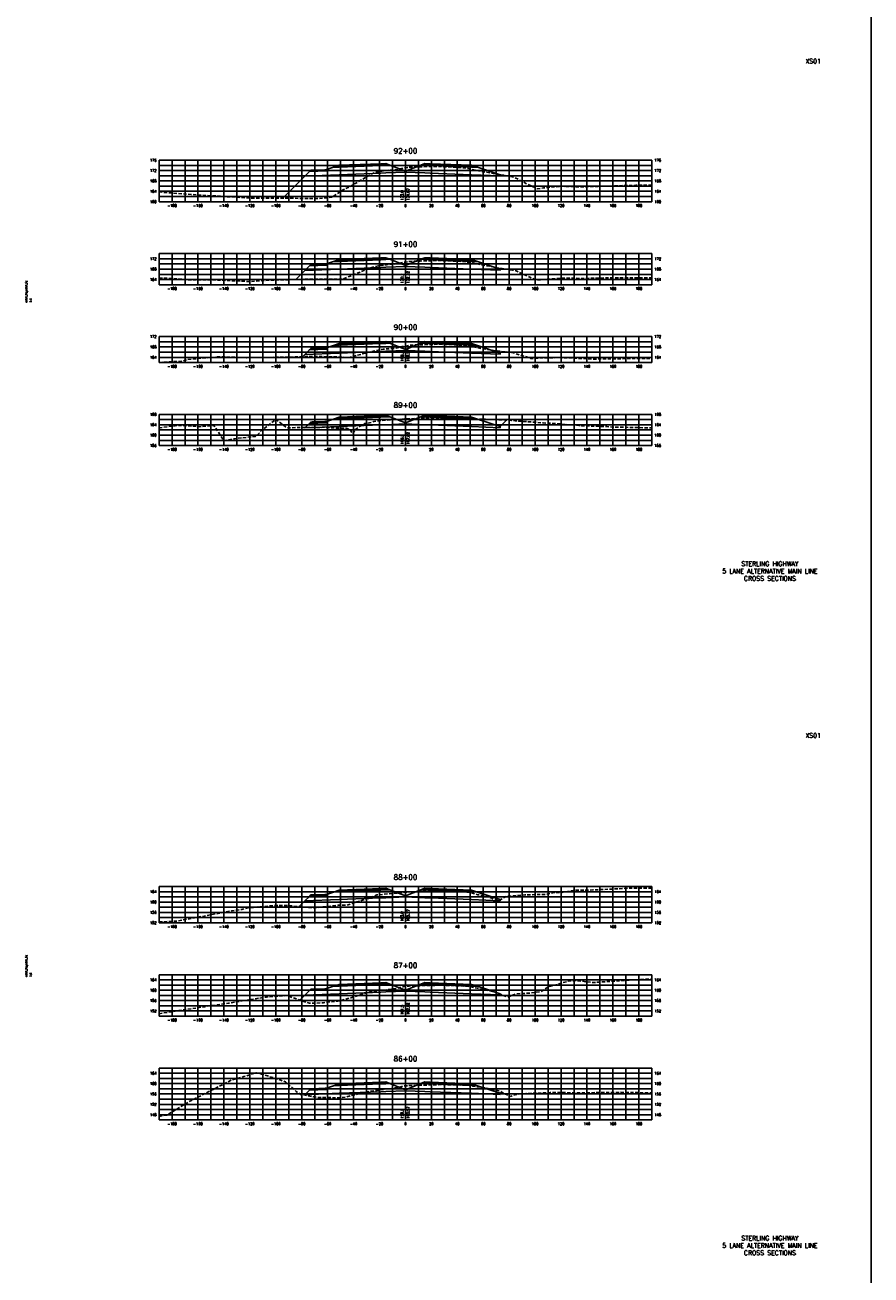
# Model space of a CAD drawing. Extents: x 37 to 10140, y -1968 to 9206.
# Tile 52 of 103: x 1497 to 2149, y 4160 to 5124. Entities that reach past the tile are written whole.
import ezdxf
from ezdxf.enums import TextEntityAlignment as Align

# ---------------------------------------------------------------- set-up
doc = ezdxf.new("R2010")
doc.units = 0
doc.header["$LTSCALE"] = 20
doc.header["$MEASUREMENT"] = 0
doc.linetypes.add('HIDDEN_050%', pattern=[0.1875, 0.125, -0.0625])
doc.layers.get('0').update_dxf_attribs({"color": 101})
for name, color, linetype in [('S-AT-TXT175', 6, 'Continuous'), ('S-AT-TXT80', 1, 'Continuous'), ('XDATUM', 3, 'Continuous'), ('XEG', 1, 'HIDDEN_050%'), ('XFG', 2, 'Continuous'), ('XGRID', 251, 'Continuous'), ('XGRIDT', 2, 'Continuous'), ('XREF-BORDER', 7, 'Continuous')]:
    doc.layers.add(name, color=color, linetype=linetype)
doc.styles.add('L100', font='simplex.shx', dxfattribs={"height": 2})
doc.styles.add('L175', font='ROMANSM.shx', dxfattribs={"height": 3.5})
doc.styles.add('L80', font='ROMANSM.shx', dxfattribs={"height": 1.6})

# ---------------------------------------------------------------- blocks, each defined once
blk = doc.blocks.new('03025_00_att1')
at = {"layer": 'S-AT-TXT175', "style": 'L175'}
for tag, p in [('NUM', (32.402, 20.822)), ('LINE1', (30.64, 1.444)), ('LINE2', (30.64, 1.161)), ('LINE3', (30.64, 0.877))]:
    blk.add_attdef(tag, text='', height=0.175, dxfattribs=at).set_placement(p, align=Align.CENTER)
at = {"layer": 'S-AT-TXT80', "style": 'L80'}
for tag, p in [('DRAFTED', (2.436, 14.201)), ('PCTB', (2.094, 11.605)), ('PSCALE', (2.265, 11.605)), ('PVIEW', (2.436, 11.605))]:
    blk.add_attdef(tag, p, '', height=0.08, rotation=90, dxfattribs=at)

msp = doc.modelspace()

# ---------------------------------------------------------------- linework, layer by layer
msp.add_line((2149.07, 7231.03), (2149.07, -1819.54))
at = {"layer": 'XDATUM', "flags": 128}
for points in [[(1695.44, 4990.69), (1712.41, 5007.65), (1739, 5008.71), (1771, 5009.99), (1775, 5010.15), (1790, 5010.75), (1805, 5010.15), (1809, 5009.99), (1841, 5008.71), (1863, 5007.83), (1863, 5008.72), (1863.14, 5008.86)], [(1705.49, 4928.03), (1712.41, 4934.95), (1739, 4936.01), (1771, 4937.29), (1775, 4937.45), (1790, 4938.05), (1805, 4937.45), (1809, 4937.29), (1841, 4936.01), (1863, 4935.13), (1863, 4936.02), (1863.61, 4936.63)], [(1710.75, 4868.6), (1712.41, 4870.25), (1739, 4871.31), (1771, 4872.59), (1775, 4872.75), (1790, 4873.35), (1805, 4872.75), (1809, 4872.59), (1841, 4871.31), (1863, 4870.43), (1863, 4871.32), (1864.22, 4872.54)], [(1712.09, 4813.87), (1712.41, 4813.55), (1739, 4814.61), (1771, 4815.89), (1775, 4816.05), (1790, 4816.65), (1805, 4816.05), (1809, 4815.89), (1841, 4814.61), (1863, 4813.73), (1863, 4814.62), (1867.94, 4819.57)], [(1708.05, 4444.49), (1712.41, 4448.85), (1739, 4449.91), (1771, 4451.19), (1775, 4451.35), (1790, 4451.95), (1805, 4451.35), (1809, 4451.19), (1841, 4449.91), (1863, 4449.03), (1863, 4449.92), (1863.18, 4449.74)], [(1708.66, 4372.41), (1712.41, 4376.15), (1739, 4377.21), (1771, 4378.49), (1775, 4378.65), (1790, 4379.25), (1805, 4378.65), (1809, 4378.49), (1841, 4377.21), (1863, 4376.33), (1863, 4377.22), (1863.23, 4377)], [(1712.09, 4299.13), (1712.41, 4299.45), (1739, 4300.51), (1771, 4301.79), (1775, 4301.95), (1790, 4302.55), (1805, 4301.95), (1809, 4301.79), (1841, 4300.51), (1863, 4299.63), (1863, 4300.52), (1864.07, 4301.59)]]:
    msp.add_lwpolyline(points, dxfattribs=at)
at = {"layer": 'XEG', "flags": 128}
for points in [[(1600, 4995.49), (1602.06, 4995.34), (1624.63, 4993.58), (1642, 4992.52), (1668.8, 4990.87), (1694.56, 4990.69), (1708.42, 4990.59), (1722.74, 4990.45), (1733.39, 4991.4), (1741.85, 4997.12), (1747.4, 4999.71), (1760.4, 5007.42), (1766.39, 5010.66), (1770.32, 5011.25), (1774.84, 5012.1), (1777.98, 5012.24), (1783.69, 5012.66), (1786.13, 5013.32), (1788.07, 5013.78), (1790, 5014.08), (1791.5, 5014.3), (1793.53, 5014.62), (1796.76, 5014.77), (1801.17, 5014.84), (1806.68, 5015.02), (1814, 5015.2), (1819.48, 5015.01), (1826.15, 5014.69), (1829.49, 5014.53), (1833.49, 5014.32), (1835.75, 5014.02), (1838.38, 5013.65), (1841.26, 5012.86), (1844.51, 5012.1), (1852.69, 5010.65), (1860.18, 5009.35), (1867.25, 5008.18), (1873.78, 5006.85), (1883.55, 5001.8), (1891.51, 4997.97), (1896.5, 4998.7), (1899.78, 4999.07), (1904.86, 4999.44), (1910.97, 4999.92), (1920.5, 4999.47), (1926.66, 4999.5), (1935.27, 4999.69), (1939.62, 4999.87), (1967.59, 5000.66), (1979.1, 5000.84), (1980, 5000.85)], [(1600, 4929.2), (1600.49, 4929.19), (1612.69, 4928.62), (1624.94, 4927.64), (1642.54, 4927.74), (1669.67, 4926.49), (1687.33, 4927.56), (1714.4, 4928.26), (1730.26, 4928.29), (1741.85, 4928.38), (1748.92, 4931.22), (1760.19, 4935.92), (1766.81, 4938.07), (1770.06, 4938.69), (1775.49, 4939.43), (1777.79, 4939.52), (1783.41, 4939.99), (1786.77, 4940.8), (1788.36, 4941.16), (1790, 4941.41), (1791.6, 4941.66), (1793.61, 4941.98), (1796.14, 4942.1), (1801.23, 4942.26), (1805.94, 4942.36), (1814.58, 4942.66), (1819.07, 4942.49), (1826.81, 4942.21), (1829.56, 4942.1), (1834.23, 4941.87), (1837.32, 4941.45), (1838.93, 4941.23), (1840.66, 4940.9), (1843.16, 4940.32), (1855.91, 4938), (1860.41, 4937.13), (1872.57, 4935.23), (1874.77, 4934.92), (1887.79, 4928.92), (1890.4, 4927.7), (1898.22, 4928.03), (1899.29, 4928.16), (1911.22, 4929.04), (1912.51, 4929.13), (1925.63, 4928.84), (1927.29, 4928.87), (1939.42, 4929.1), (1940.16, 4929.13), (1941.71, 4929.17), (1955.38, 4929.21), (1980, 4929.34)], [(1600, 4864.14), (1618.33, 4865.09), (1621.51, 4866.35), (1647.34, 4868.5), (1667.57, 4867.73), (1701.24, 4868.22), (1712.14, 4868.65), (1720.63, 4868.77), (1739.39, 4868.2), (1746.72, 4867.9), (1760.86, 4871.71), (1765.07, 4872.84), (1772.87, 4874.18), (1775.25, 4874.64), (1776.93, 4874.65), (1782.72, 4875.01), (1786.35, 4875.91), (1787.41, 4876.24), (1788.8, 4876.46), (1790, 4876.69), (1793.37, 4877.33), (1795.4, 4877.44), (1800.77, 4877.65), (1804.42, 4877.73), (1814.55, 4878.07), (1818.67, 4877.98), (1827.63, 4877.62), (1829.92, 4877.52), (1835.01, 4877.27), (1836.64, 4877.07), (1839.76, 4876.65), (1840.93, 4876.38), (1845.09, 4875.36), (1857.65, 4873.34), (1861.13, 4872.83), (1871.84, 4871.83), (1872.49, 4871.72), (1885.94, 4867.45), (1886.73, 4867.14), (1893.31, 4867.46), (1893.75, 4867.5), (1907.58, 4867.77), (1908.48, 4867.8), (1909.22, 4867.79), (1918.92, 4867.4), (1920.1, 4867.34), (1920.86, 4867.31), (1934.16, 4866.69), (1946.95, 4866.8), (1971.34, 4867.21), (1980, 4867.07)], [(1600, 4813.78), (1601.15, 4813.74), (1615.34, 4815.56), (1631.54, 4814.53), (1642.3, 4815.42), (1649.91, 4803.9), (1654.27, 4804.4), (1658.13, 4805.23), (1659.89, 4805.48), (1667.69, 4806.36), (1672.2, 4806.92), (1673.98, 4807.07), (1674.96, 4807.46), (1679.27, 4811.83), (1690.14, 4820.14), (1690.23, 4820.07), (1698.6, 4813.54), (1699.13, 4813.56), (1705.75, 4813.85), (1724.49, 4813.91), (1727.08, 4814.14), (1737.85, 4813.32), (1744.26, 4813.3), (1746.75, 4812.43), (1747.99, 4811.35), (1749.06, 4809.11), (1749.6, 4809.15), (1751.06, 4812.09), (1751.72, 4812.72), (1755.16, 4814.88), (1758.52, 4816.86), (1763.53, 4817.83), (1765.7, 4818.54), (1767.67, 4818.83), (1769.7, 4819.11), (1772.96, 4819.5), (1775.94, 4819.64), (1778.2, 4819.77), (1789.21, 4820.46), (1790, 4820.49), (1792.65, 4820.59), (1799.69, 4820.88), (1803.74, 4821.02), (1813.59, 4821.13), (1814.41, 4821.12), (1815.21, 4821.14), (1824.3, 4820.95), (1828.73, 4820.83), (1833.5, 4820.65), (1839.46, 4820.56), (1847.47, 4820.35), (1851.86, 4820.2), (1857.55, 4820.16), (1857.88, 4820.18), (1859.47, 4820.07), (1871.84, 4819.33), (1874.64, 4819.06), (1877.43, 4818.89), (1896.27, 4817.47), (1899.43, 4817.24), (1899.83, 4817.34), (1903.7, 4817.08), (1923.74, 4815.46), (1926.14, 4815.28), (1926.23, 4815.28), (1945.29, 4814.62), (1950.52, 4814.25), (1980, 4813.58)], [(1600, 4432.68), (1613.82, 4433.35), (1656.19, 4441.2), (1663.79, 4442.37), (1668.3, 4443.48), (1676.24, 4444.2), (1690.47, 4445.45), (1699.38, 4445.3), (1717.86, 4443.58), (1725.68, 4444.13), (1738.32, 4445.52), (1744.55, 4445.47), (1752.43, 4448.09), (1757.5, 4449.58), (1763.9, 4451.52), (1764.42, 4451.85), (1766.39, 4452.72), (1767.93, 4453.46), (1768.08, 4453.51), (1768.89, 4453.58), (1785.06, 4455.01), (1786.71, 4455.15), (1788.48, 4455.4), (1790, 4455.54), (1790.4, 4455.58), (1791.22, 4455.75), (1796.67, 4455.99), (1798.84, 4456.08), (1802.39, 4456.2), (1811.11, 4456.34), (1811.91, 4456.38), (1814.1, 4456.51), (1816.13, 4456.57), (1816.82, 4456.57), (1825.49, 4456.23), (1829.22, 4456.1), (1831.39, 4455.98), (1836.89, 4455.71), (1837.83, 4455.57), (1839.91, 4455.29), (1843.92, 4454.12), (1845.93, 4453.6), (1852.16, 4452.62), (1853.64, 4452.33), (1854.87, 4451.63), (1861.16, 4449.15), (1862.06, 4449.04), (1865.35, 4451.12), (1867.56, 4452.32), (1882.03, 4453.54), (1886.28, 4453.6), (1898.93, 4453.97), (1904.9, 4455.26), (1910.71, 4455.46), (1911.09, 4455.52), (1911.72, 4455.63), (1919.46, 4456.94), (1919.91, 4457.01), (1934.57, 4457.32), (1963.57, 4458.7), (1978.15, 4458.64), (1980, 4458.66)], [(1600, 4361.91), (1615.51, 4364.33), (1634.92, 4367.28), (1653.76, 4370.12), (1682.76, 4374.76), (1683.16, 4374.83), (1695.24, 4375.76), (1699.06, 4375.83), (1702.65, 4374.43), (1715.9, 4369.97), (1719.82, 4369.96), (1726.82, 4370.4), (1729.53, 4370.81), (1737.9, 4371.58), (1747.75, 4374.18), (1763.74, 4379.21), (1768.75, 4379.64), (1782.76, 4381.24), (1784.55, 4381.8), (1787.9, 4382.65), (1789.69, 4383.03), (1790, 4383.08), (1790.43, 4383.15), (1792.92, 4383.25), (1797.93, 4383.47), (1806.2, 4383.57), (1810.28, 4383.68), (1811.5, 4383.74), (1814.23, 4383.82), (1816.72, 4383.86), (1817.76, 4383.84), (1826.3, 4383.6), (1830.29, 4383.46), (1832.67, 4383.34), (1837.46, 4383.14), (1839.61, 4382.8), (1840.51, 4382.62), (1845.56, 4381.53), (1848.68, 4380.86), (1858.03, 4378.83), (1859.96, 4378.17), (1862.49, 4377.31), (1868.89, 4374.63), (1872.87, 4376.32), (1875.21, 4377.15), (1885.8, 4377.84), (1894.33, 4378.8), (1900.2, 4382.7), (1906.09, 4384.2), (1909.28, 4385.32), (1915.45, 4386.92), (1919.29, 4387.27), (1921.99, 4387.45), (1934.7, 4385.93), (1966.7, 4388.11), (1980, 4388.64)], [(1600, 4282.67), (1606.06, 4283.73), (1623.29, 4294.15), (1656.02, 4310.81), (1665.33, 4313.44), (1675.18, 4316.44), (1690.33, 4311.9), (1697.43, 4309.3), (1705.76, 4302.04), (1709.08, 4299.66), (1719.26, 4297.87), (1722.9, 4297.34), (1739.13, 4297.05), (1744.36, 4297.69), (1749.75, 4299.18), (1761.64, 4301.91), (1767.61, 4302.69), (1780.97, 4304.52), (1783.32, 4304.91), (1787.1, 4305.79), (1787.9, 4305.96), (1789.34, 4306.28), (1790, 4306.31), (1791.93, 4306.42), (1797.1, 4306.65), (1805.24, 4306.87), (1809.51, 4307.02), (1811.22, 4307.05), (1814.61, 4307.15), (1817.34, 4307.24), (1818.7, 4307.27), (1826.98, 4307.09), (1831.23, 4306.98), (1833.56, 4306.9), (1838.4, 4306.68), (1840.7, 4306.32), (1841.78, 4306.1), (1847.82, 4305.22), (1850.63, 4304.75), (1858.72, 4303.24), (1862.53, 4302.44), (1864.69, 4301.24), (1870.8, 4298.11), (1875.83, 4299.67), (1877.17, 4299.86), (1882.72, 4300.41), (1901.64, 4301.09), (1908.18, 4301.18), (1916.95, 4300.93), (1933.93, 4301.02), (1955.8, 4301.29), (1980, 4300.86)]]:
    msp.add_lwpolyline(points, dxfattribs=at)
at = {"layer": 'XFG', "flags": 128}
for points in [[(1790, 5011.49), (1778.05, 5016.28), (1775, 5016.15), (1771, 5015.99), (1739, 5014.71), (1734.43, 5014.53), (1729, 5012.72), (1729, 5011.72), (1715.96, 5011.2), (1712.41, 5007.65), (1739, 5008.71), (1771, 5009.99), (1775, 5010.15), (1790, 5010.75), (1790, 5011.49)], [(1729, 5012.72), (1728, 5012.68), (1728, 5012.34), (1718, 5011.94), (1718, 5012.28), (1717, 5012.24), (1715.96, 5011.2), (1729, 5011.72), (1729, 5012.72)], [(1728, 5012.68), (1718, 5012.28), (1718, 5011.94), (1728, 5012.34), (1728, 5012.68)], [(1775, 5016.49), (1771, 5016.33), (1739, 5015.05), (1739, 5016.05), (1734.43, 5014.53), (1739, 5014.71), (1771, 5015.99), (1775, 5016.15), (1778.05, 5016.28), (1775, 5017.49), (1775, 5016.49)], [(1775, 5017.49), (1771, 5017.33), (1739, 5016.05), (1739, 5015.71), (1771, 5016.99), (1775, 5017.15), (1775, 5017.49)], [(1775, 5017.15), (1771, 5016.99), (1739, 5015.71), (1739, 5015.05), (1771, 5016.33), (1775, 5016.49), (1775, 5017.15)], [(1790, 5011.49), (1801.95, 5016.28), (1805, 5016.15), (1809, 5015.99), (1841, 5014.71), (1845.57, 5014.53), (1863, 5008.72), (1863, 5007.83), (1841, 5008.71), (1809, 5009.99), (1805, 5010.15), (1790, 5010.75)], [(1805, 5017.49), (1801.95, 5016.28), (1805, 5016.15), (1809, 5015.99), (1841, 5014.71), (1845.57, 5014.53), (1841, 5016.05), (1841, 5015.05), (1809, 5016.33), (1805, 5016.49), (1805, 5017.49)], [(1805, 5017.49), (1805, 5017.15), (1809, 5016.99), (1841, 5015.71), (1841, 5016.05), (1809, 5017.33), (1805, 5017.49)], [(1805, 5017.15), (1805, 5016.49), (1809, 5016.33), (1841, 5015.05), (1841, 5015.71), (1809, 5016.99), (1805, 5017.15)], [(1712.41, 5007.65), (1712.41, 5007.65), (1695.44, 4990.69)], [(1863, 5008.72), (1863, 5008.72), (1863.14, 5008.86)], [(1775, 4943.79), (1771, 4943.63), (1739, 4942.35), (1739, 4943.35), (1734.43, 4941.83), (1739, 4942.01), (1771, 4943.29), (1775, 4943.45), (1778.05, 4943.58), (1775, 4944.79), (1775, 4943.79)], [(1775, 4944.79), (1771, 4944.63), (1739, 4943.35), (1739, 4943.01), (1771, 4944.29), (1775, 4944.45), (1775, 4944.79)], [(1775, 4944.45), (1771, 4944.29), (1739, 4943.01), (1739, 4942.35), (1771, 4943.63), (1775, 4943.79), (1775, 4944.45)], [(1805, 4944.79), (1801.95, 4943.58), (1805, 4943.45), (1809, 4943.29), (1841, 4942.01), (1845.57, 4941.83), (1841, 4943.35), (1841, 4942.35), (1809, 4943.63), (1805, 4943.79), (1805, 4944.79)], [(1805, 4944.79), (1805, 4944.45), (1809, 4944.29), (1841, 4943.01), (1841, 4943.35), (1809, 4944.63), (1805, 4944.79)], [(1805, 4944.45), (1805, 4943.79), (1809, 4943.63), (1841, 4942.35), (1841, 4943.01), (1809, 4944.29), (1805, 4944.45)], [(1712.41, 4934.95), (1712.41, 4934.95), (1705.49, 4928.03)], [(1790, 4938.79), (1778.05, 4943.58), (1775, 4943.45), (1771, 4943.29), (1739, 4942.01), (1734.43, 4941.83), (1729, 4940.02), (1729, 4939.02), (1715.96, 4938.5), (1712.41, 4934.95), (1739, 4936.01), (1771, 4937.29), (1775, 4937.45), (1790, 4938.05), (1790, 4938.79)], [(1729, 4940.02), (1728, 4939.98), (1728, 4939.64), (1718, 4939.24), (1718, 4939.58), (1717, 4939.54), (1715.96, 4938.5), (1729, 4939.02), (1729, 4940.02)], [(1728, 4939.98), (1718, 4939.58), (1718, 4939.24), (1728, 4939.64), (1728, 4939.98)], [(1790, 4938.79), (1801.95, 4943.58), (1805, 4943.45), (1809, 4943.29), (1841, 4942.01), (1845.57, 4941.83), (1863, 4936.02), (1863, 4935.13), (1841, 4936.01), (1809, 4937.29), (1805, 4937.45), (1790, 4938.05)], [(1863, 4936.02), (1863, 4936.02), (1863.61, 4936.63)], [(1790, 4874.09), (1778.05, 4878.88), (1775, 4878.75), (1771, 4878.59), (1739, 4877.31), (1734.43, 4877.13), (1729, 4875.32), (1729, 4874.32), (1715.96, 4873.8), (1712.41, 4870.25), (1739, 4871.31), (1771, 4872.59), (1775, 4872.75), (1790, 4873.35), (1790, 4874.09)], [(1775, 4879.09), (1771, 4878.93), (1739, 4877.65), (1739, 4878.65), (1734.43, 4877.13), (1739, 4877.31), (1771, 4878.59), (1775, 4878.75), (1778.05, 4878.88), (1775, 4880.09), (1775, 4879.09)], [(1775, 4880.09), (1771, 4879.93), (1739, 4878.65), (1739, 4878.31), (1771, 4879.59), (1775, 4879.75), (1775, 4880.09)], [(1775, 4879.75), (1771, 4879.59), (1739, 4878.31), (1739, 4877.65), (1771, 4878.93), (1775, 4879.09), (1775, 4879.75)], [(1790, 4874.09), (1801.95, 4878.88), (1805, 4878.75), (1809, 4878.59), (1841, 4877.31), (1845.57, 4877.13), (1863, 4871.32), (1863, 4870.43), (1841, 4871.31), (1809, 4872.59), (1805, 4872.75), (1790, 4873.35)], [(1805, 4880.09), (1801.95, 4878.88), (1805, 4878.75), (1809, 4878.59), (1841, 4877.31), (1845.57, 4877.13), (1841, 4878.65), (1841, 4877.65), (1809, 4878.93), (1805, 4879.09), (1805, 4880.09)], [(1805, 4880.09), (1805, 4879.75), (1809, 4879.59), (1841, 4878.31), (1841, 4878.65), (1809, 4879.93), (1805, 4880.09)], [(1805, 4879.75), (1805, 4879.09), (1809, 4878.93), (1841, 4877.65), (1841, 4878.31), (1809, 4879.59), (1805, 4879.75)], [(1712.41, 4870.25), (1712.41, 4870.25), (1710.75, 4868.6)], [(1729, 4875.32), (1728, 4875.28), (1728, 4874.94), (1718, 4874.54), (1718, 4874.88), (1717, 4874.84), (1715.96, 4873.8), (1729, 4874.32), (1729, 4875.32)], [(1728, 4875.28), (1718, 4874.88), (1718, 4874.54), (1728, 4874.94), (1728, 4875.28)], [(1863, 4871.32), (1863, 4871.32), (1864.22, 4872.54)], [(1790, 4817.39), (1778.05, 4822.18), (1775, 4822.05), (1771, 4821.89), (1739, 4820.61), (1734.43, 4820.43), (1729, 4818.62), (1729, 4817.62), (1715.96, 4817.1), (1712.41, 4813.55), (1739, 4814.61), (1771, 4815.89), (1775, 4816.05), (1790, 4816.65), (1790, 4817.39)], [(1775, 4822.39), (1771, 4822.23), (1739, 4820.95), (1739, 4821.95), (1734.43, 4820.43), (1739, 4820.61), (1771, 4821.89), (1775, 4822.05), (1778.05, 4822.18), (1775, 4823.39), (1775, 4822.39)], [(1775, 4823.39), (1771, 4823.23), (1739, 4821.95), (1739, 4821.61), (1771, 4822.89), (1775, 4823.05), (1775, 4823.39)], [(1775, 4823.05), (1771, 4822.89), (1739, 4821.61), (1739, 4820.95), (1771, 4822.23), (1775, 4822.39), (1775, 4823.05)], [(1790, 4817.39), (1801.95, 4822.18), (1805, 4822.05), (1809, 4821.89), (1841, 4820.61), (1845.57, 4820.43), (1863, 4814.62), (1863, 4813.73), (1841, 4814.61), (1809, 4815.89), (1805, 4816.05), (1790, 4816.65)], [(1805, 4823.39), (1801.95, 4822.18), (1805, 4822.05), (1809, 4821.89), (1841, 4820.61), (1845.57, 4820.43), (1841, 4821.95), (1841, 4820.95), (1809, 4822.23), (1805, 4822.39), (1805, 4823.39)], [(1805, 4823.39), (1805, 4823.05), (1809, 4822.89), (1841, 4821.61), (1841, 4821.95), (1809, 4823.23), (1805, 4823.39)], [(1805, 4823.05), (1805, 4822.39), (1809, 4822.23), (1841, 4820.95), (1841, 4821.61), (1809, 4822.89), (1805, 4823.05)], [(1863, 4814.62), (1863, 4814.62), (1867.94, 4819.57)], [(1712.41, 4813.55), (1712.41, 4813.55), (1712.09, 4813.87)], [(1729, 4818.62), (1728, 4818.58), (1728, 4818.24), (1718, 4817.84), (1718, 4818.18), (1717, 4818.14), (1715.96, 4817.1), (1729, 4817.62), (1729, 4818.62)], [(1728, 4818.58), (1718, 4818.18), (1718, 4817.84), (1728, 4818.24), (1728, 4818.58)], [(1790, 4452.69), (1778.05, 4457.48), (1775, 4457.35), (1771, 4457.19), (1739, 4455.91), (1734.43, 4455.73), (1729, 4453.92), (1729, 4452.92), (1715.96, 4452.4), (1712.41, 4448.85), (1739, 4449.91), (1771, 4451.19), (1775, 4451.35), (1790, 4451.95), (1790, 4452.69)], [(1729, 4453.92), (1728, 4453.88), (1728, 4453.54), (1718, 4453.14), (1718, 4453.48), (1717, 4453.44), (1715.96, 4452.4), (1729, 4452.92), (1729, 4453.92)], [(1728, 4453.88), (1718, 4453.48), (1718, 4453.14), (1728, 4453.54), (1728, 4453.88)], [(1775, 4457.69), (1771, 4457.53), (1739, 4456.25), (1739, 4457.25), (1734.43, 4455.73), (1739, 4455.91), (1771, 4457.19), (1775, 4457.35), (1778.05, 4457.48), (1775, 4458.69), (1775, 4457.69)], [(1775, 4458.69), (1771, 4458.53), (1739, 4457.25), (1739, 4456.91), (1771, 4458.19), (1775, 4458.35), (1775, 4458.69)], [(1775, 4458.35), (1771, 4458.19), (1739, 4456.91), (1739, 4456.25), (1771, 4457.53), (1775, 4457.69), (1775, 4458.35)], [(1790, 4452.69), (1801.95, 4457.48), (1805, 4457.35), (1809, 4457.19), (1841, 4455.91), (1845.57, 4455.73), (1863, 4449.92), (1863, 4449.03), (1841, 4449.91), (1809, 4451.19), (1805, 4451.35), (1790, 4451.95)], [(1805, 4458.69), (1801.95, 4457.48), (1805, 4457.35), (1809, 4457.19), (1841, 4455.91), (1845.57, 4455.73), (1841, 4457.25), (1841, 4456.25), (1809, 4457.53), (1805, 4457.69), (1805, 4458.69)], [(1805, 4458.69), (1805, 4458.35), (1809, 4458.19), (1841, 4456.91), (1841, 4457.25), (1809, 4458.53), (1805, 4458.69)], [(1805, 4458.35), (1805, 4457.69), (1809, 4457.53), (1841, 4456.25), (1841, 4456.91), (1809, 4458.19), (1805, 4458.35)], [(1712.41, 4448.85), (1712.41, 4448.85), (1708.05, 4444.49)], [(1863, 4449.92), (1863, 4449.92), (1863.18, 4449.74)], [(1775, 4384.99), (1771, 4384.83), (1739, 4383.55), (1739, 4384.55), (1734.43, 4383.03), (1739, 4383.21), (1771, 4384.49), (1775, 4384.65), (1778.05, 4384.78), (1775, 4385.99), (1775, 4384.99)], [(1775, 4385.99), (1771, 4385.83), (1739, 4384.55), (1739, 4384.21), (1771, 4385.49), (1775, 4385.65), (1775, 4385.99)], [(1775, 4385.65), (1771, 4385.49), (1739, 4384.21), (1739, 4383.55), (1771, 4384.83), (1775, 4384.99), (1775, 4385.65)], [(1805, 4385.99), (1801.95, 4384.78), (1805, 4384.65), (1809, 4384.49), (1841, 4383.21), (1845.57, 4383.03), (1841, 4384.55), (1841, 4383.55), (1809, 4384.83), (1805, 4384.99), (1805, 4385.99)], [(1805, 4385.99), (1805, 4385.65), (1809, 4385.49), (1841, 4384.21), (1841, 4384.55), (1809, 4385.83), (1805, 4385.99)], [(1805, 4385.65), (1805, 4384.99), (1809, 4384.83), (1841, 4383.55), (1841, 4384.21), (1809, 4385.49), (1805, 4385.65)], [(1712.41, 4376.15), (1712.41, 4376.15), (1708.66, 4372.41)], [(1790, 4379.99), (1778.05, 4384.78), (1775, 4384.65), (1771, 4384.49), (1739, 4383.21), (1734.43, 4383.03), (1729, 4381.22), (1729, 4380.22), (1715.96, 4379.7), (1712.41, 4376.15), (1739, 4377.21), (1771, 4378.49), (1775, 4378.65), (1790, 4379.25), (1790, 4379.99)], [(1729, 4381.22), (1728, 4381.18), (1728, 4380.84), (1718, 4380.44), (1718, 4380.78), (1717, 4380.74), (1715.96, 4379.7), (1729, 4380.22), (1729, 4381.22)], [(1728, 4381.18), (1718, 4380.78), (1718, 4380.44), (1728, 4380.84), (1728, 4381.18)], [(1790, 4379.99), (1801.95, 4384.78), (1805, 4384.65), (1809, 4384.49), (1841, 4383.21), (1845.57, 4383.03), (1863, 4377.22), (1863, 4376.33), (1841, 4377.21), (1809, 4378.49), (1805, 4378.65), (1790, 4379.25)], [(1863, 4377.22), (1863, 4377.22), (1863.23, 4377)], [(1775, 4308.29), (1771, 4308.13), (1739, 4306.85), (1739, 4307.85), (1734.43, 4306.33), (1739, 4306.51), (1771, 4307.79), (1775, 4307.95), (1778.05, 4308.08), (1775, 4309.29), (1775, 4308.29)], [(1775, 4309.29), (1771, 4309.13), (1739, 4307.85), (1739, 4307.51), (1771, 4308.79), (1775, 4308.95), (1775, 4309.29)], [(1775, 4308.95), (1771, 4308.79), (1739, 4307.51), (1739, 4306.85), (1771, 4308.13), (1775, 4308.29), (1775, 4308.95)], [(1805, 4309.29), (1801.95, 4308.08), (1805, 4307.95), (1809, 4307.79), (1841, 4306.51), (1845.57, 4306.33), (1841, 4307.85), (1841, 4306.85), (1809, 4308.13), (1805, 4308.29), (1805, 4309.29)], [(1805, 4309.29), (1805, 4308.95), (1809, 4308.79), (1841, 4307.51), (1841, 4307.85), (1809, 4309.13), (1805, 4309.29)], [(1805, 4308.95), (1805, 4308.29), (1809, 4308.13), (1841, 4306.85), (1841, 4307.51), (1809, 4308.79), (1805, 4308.95)], [(1712.41, 4299.45), (1712.41, 4299.45), (1712.09, 4299.13)], [(1790, 4303.29), (1778.05, 4308.08), (1775, 4307.95), (1771, 4307.79), (1739, 4306.51), (1734.43, 4306.33), (1729, 4304.52), (1729, 4303.52), (1715.96, 4303), (1712.41, 4299.45), (1739, 4300.51), (1771, 4301.79), (1775, 4301.95), (1790, 4302.55), (1790, 4303.29)], [(1729, 4304.52), (1728, 4304.48), (1728, 4304.14), (1718, 4303.74), (1718, 4304.08), (1717, 4304.04), (1715.96, 4303), (1729, 4303.52), (1729, 4304.52)], [(1728, 4304.48), (1718, 4304.08), (1718, 4303.74), (1728, 4304.14), (1728, 4304.48)], [(1790, 4303.29), (1801.95, 4308.08), (1805, 4307.95), (1809, 4307.79), (1841, 4306.51), (1845.57, 4306.33), (1863, 4300.52), (1863, 4299.63), (1841, 4300.51), (1809, 4301.79), (1805, 4301.95), (1790, 4302.55)], [(1863, 4300.52), (1863, 4300.52), (1864.07, 4301.59)]]:
    msp.add_lwpolyline(points, dxfattribs=at)
at = {"layer": 'XGRID'}
for p, q in [((1600, 4988), (1600, 5020)), ((1600, 5020), (1980, 5020)), ((1600, 5016), (1980, 5016)), ((1600, 5012), (1980, 5012)), ((1610, 4988), (1610, 5020)), ((1620, 4988), (1620, 5020)), ((1630, 4988), (1630, 5020)), ((1640, 4988), (1640, 5020)), ((1650, 4988), (1650, 5020)), ((1660, 4988), (1660, 5020)), ((1670, 4988), (1670, 5020)), ((1680, 4988), (1680, 5020)), ((1690, 4988), (1690, 5020)), ((1700, 4988), (1700, 5020)), ((1710, 4988), (1710, 5020)), ((1720, 4988), (1720, 5020)), ((1730, 4988), (1730, 5020)), ((1740, 4988), (1740, 5020)), ((1750, 4988), (1750, 5020)), ((1760, 4988), (1760, 5020)), ((1770, 4988), (1770, 5020)), ((1780, 4988), (1780, 5020)), ((1790, 4988), (1790, 5020)), ((1800, 4988), (1800, 5020)), ((1810, 4988), (1810, 5020)), ((1820, 4988), (1820, 5020)), ((1830, 4988), (1830, 5020)), ((1840, 4988), (1840, 5020)), ((1850, 4988), (1850, 5020)), ((1860, 4988), (1860, 5020)), ((1870, 4988), (1870, 5020)), ((1880, 4988), (1880, 5020)), ((1890, 4988), (1890, 5020)), ((1900, 4988), (1900, 5020)), ((1910, 4988), (1910, 5020)), ((1920, 4988), (1920, 5020)), ((1930, 4988), (1930, 5020)), ((1940, 4988), (1940, 5020)), ((1950, 4988), (1950, 5020)), ((1960, 4988), (1960, 5020)), ((1970, 4988), (1970, 5020)), ((1980, 4988), (1980, 5020)), ((1600, 5008), (1980, 5008)), ((1600, 5004), (1980, 5004)), ((1600, 5000), (1980, 5000)), ((1600, 4996), (1980, 4996)), ((1600, 4992), (1980, 4992)), ((1600, 4988), (1980, 4988)), ((1600, 4924), (1600, 4948)), ((1600, 4948), (1980, 4948)), ((1610, 4924), (1610, 4948)), ((1620, 4924), (1620, 4948)), ((1630, 4924), (1630, 4948)), ((1640, 4924), (1640, 4948)), ((1650, 4924), (1650, 4948)), ((1660, 4924), (1660, 4948)), ((1670, 4924), (1670, 4948)), ((1680, 4924), (1680, 4948)), ((1690, 4924), (1690, 4948)), ((1700, 4924), (1700, 4948)), ((1710, 4924), (1710, 4948)), ((1720, 4924), (1720, 4948)), ((1730, 4924), (1730, 4948)), ((1740, 4924), (1740, 4948)), ((1750, 4924), (1750, 4948)), ((1760, 4924), (1760, 4948)), ((1770, 4924), (1770, 4948)), ((1780, 4924), (1780, 4948)), ((1790, 4924), (1790, 4948)), ((1800, 4924), (1800, 4948)), ((1810, 4924), (1810, 4948)), ((1820, 4924), (1820, 4948)), ((1830, 4924), (1830, 4948)), ((1840, 4924), (1840, 4948)), ((1850, 4924), (1850, 4948)), ((1860, 4924), (1860, 4948)), ((1870, 4924), (1870, 4948)), ((1880, 4924), (1880, 4948)), ((1890, 4924), (1890, 4948)), ((1900, 4924), (1900, 4948)), ((1910, 4924), (1910, 4948)), ((1920, 4924), (1920, 4948)), ((1930, 4924), (1930, 4948)), ((1940, 4924), (1940, 4948)), ((1950, 4924), (1950, 4948)), ((1960, 4924), (1960, 4948)), ((1970, 4924), (1970, 4948)), ((1980, 4924), (1980, 4948)), ((1600, 4944), (1980, 4944)), ((1600, 4940), (1980, 4940)), ((1600, 4936), (1980, 4936)), ((1600, 4932), (1980, 4932)), ((1600, 4928), (1980, 4928)), ((1600, 4924), (1980, 4924)), ((1600, 4864), (1600, 4884)), ((1600, 4884), (1980, 4884)), ((1600, 4880), (1980, 4880)), ((1610, 4864), (1610, 4884)), ((1620, 4864), (1620, 4884)), ((1630, 4864), (1630, 4884)), ((1640, 4864), (1640, 4884)), ((1650, 4864), (1650, 4884)), ((1660, 4864), (1660, 4884)), ((1670, 4864), (1670, 4884)), ((1680, 4864), (1680, 4884)), ((1690, 4864), (1690, 4884)), ((1700, 4864), (1700, 4884)), ((1710, 4864), (1710, 4884)), ((1720, 4864), (1720, 4884)), ((1730, 4864), (1730, 4884)), ((1740, 4864), (1740, 4884)), ((1750, 4864), (1750, 4884)), ((1760, 4864), (1760, 4884)), ((1770, 4864), (1770, 4884)), ((1780, 4864), (1780, 4884)), ((1790, 4864), (1790, 4884)), ((1800, 4864), (1800, 4884)), ((1810, 4864), (1810, 4884)), ((1820, 4864), (1820, 4884)), ((1830, 4864), (1830, 4884)), ((1840, 4864), (1840, 4884)), ((1850, 4864), (1850, 4884)), ((1860, 4864), (1860, 4884)), ((1870, 4864), (1870, 4884)), ((1880, 4864), (1880, 4884)), ((1890, 4864), (1890, 4884)), ((1900, 4864), (1900, 4884)), ((1910, 4864), (1910, 4884)), ((1920, 4864), (1920, 4884)), ((1930, 4864), (1930, 4884)), ((1940, 4864), (1940, 4884)), ((1950, 4864), (1950, 4884)), ((1960, 4864), (1960, 4884)), ((1970, 4864), (1970, 4884)), ((1980, 4864), (1980, 4884)), ((1600, 4876), (1980, 4876)), ((1600, 4872), (1980, 4872)), ((1600, 4868), (1980, 4868)), ((1600, 4864), (1980, 4864)), ((1600, 4800), (1600, 4824)), ((1600, 4824), (1980, 4824)), ((1600, 4820), (1980, 4820)), ((1610, 4800), (1610, 4824)), ((1620, 4800), (1620, 4824)), ((1630, 4800), (1630, 4824)), ((1640, 4800), (1640, 4824)), ((1650, 4800), (1650, 4824)), ((1660, 4800), (1660, 4824)), ((1670, 4800), (1670, 4824)), ((1680, 4800), (1680, 4824)), ((1690, 4800), (1690, 4824)), ((1700, 4800), (1700, 4824)), ((1710, 4800), (1710, 4824)), ((1720, 4800), (1720, 4824)), ((1730, 4800), (1730, 4824)), ((1740, 4800), (1740, 4824)), ((1750, 4800), (1750, 4824)), ((1760, 4800), (1760, 4824)), ((1770, 4800), (1770, 4824)), ((1780, 4800), (1780, 4824)), ((1790, 4800), (1790, 4824)), ((1800, 4800), (1800, 4824)), ((1810, 4800), (1810, 4824)), ((1820, 4800), (1820, 4824)), ((1830, 4800), (1830, 4824)), ((1840, 4800), (1840, 4824)), ((1850, 4800), (1850, 4824)), ((1860, 4800), (1860, 4824)), ((1870, 4800), (1870, 4824)), ((1880, 4800), (1880, 4824)), ((1890, 4800), (1890, 4824)), ((1900, 4800), (1900, 4824)), ((1910, 4800), (1910, 4824)), ((1920, 4800), (1920, 4824)), ((1930, 4800), (1930, 4824)), ((1940, 4800), (1940, 4824)), ((1950, 4800), (1950, 4824)), ((1960, 4800), (1960, 4824)), ((1970, 4800), (1970, 4824)), ((1980, 4800), (1980, 4824)), ((1600, 4816), (1980, 4816)), ((1600, 4812), (1980, 4812)), ((1600, 4808), (1980, 4808)), ((1600, 4804), (1980, 4804)), ((1600, 4800), (1980, 4800)), ((1600, 4432), (1600, 4460)), ((1600, 4460), (1980, 4460)), ((1600, 4456), (1980, 4456)), ((1610, 4432), (1610, 4460)), ((1620, 4432), (1620, 4460)), ((1630, 4432), (1630, 4460)), ((1640, 4432), (1640, 4460)), ((1650, 4432), (1650, 4460)), ((1660, 4432), (1660, 4460)), ((1670, 4432), (1670, 4460)), ((1680, 4432), (1680, 4460)), ((1690, 4432), (1690, 4460)), ((1700, 4432), (1700, 4460)), ((1710, 4432), (1710, 4460)), ((1720, 4432), (1720, 4460)), ((1730, 4432), (1730, 4460)), ((1740, 4432), (1740, 4460)), ((1750, 4432), (1750, 4460)), ((1760, 4432), (1760, 4460)), ((1770, 4432), (1770, 4460)), ((1780, 4432), (1780, 4460)), ((1790, 4432), (1790, 4460)), ((1800, 4432), (1800, 4460)), ((1810, 4432), (1810, 4460)), ((1820, 4432), (1820, 4460)), ((1830, 4432), (1830, 4460)), ((1840, 4432), (1840, 4460)), ((1850, 4432), (1850, 4460)), ((1860, 4432), (1860, 4460)), ((1870, 4432), (1870, 4460)), ((1880, 4432), (1880, 4460)), ((1890, 4432), (1890, 4460)), ((1900, 4432), (1900, 4460)), ((1910, 4432), (1910, 4460)), ((1920, 4432), (1920, 4460)), ((1930, 4432), (1930, 4460)), ((1940, 4432), (1940, 4460)), ((1950, 4432), (1950, 4460)), ((1960, 4432), (1960, 4460)), ((1970, 4432), (1970, 4460)), ((1980, 4432), (1980, 4460)), ((1600, 4452), (1980, 4452)), ((1600, 4448), (1980, 4448)), ((1600, 4444), (1980, 4444)), ((1600, 4440), (1980, 4440)), ((1600, 4436), (1980, 4436)), ((1600, 4432), (1980, 4432)), ((1600, 4360), (1600, 4392)), ((1600, 4392), (1980, 4392)), ((1600, 4388), (1980, 4388)), ((1610, 4360), (1610, 4392)), ((1620, 4360), (1620, 4392)), ((1630, 4360), (1630, 4392)), ((1640, 4360), (1640, 4392)), ((1650, 4360), (1650, 4392)), ((1660, 4360), (1660, 4392)), ((1670, 4360), (1670, 4392)), ((1680, 4360), (1680, 4392)), ((1690, 4360), (1690, 4392)), ((1700, 4360), (1700, 4392)), ((1710, 4360), (1710, 4392)), ((1720, 4360), (1720, 4392)), ((1730, 4360), (1730, 4392)), ((1740, 4360), (1740, 4392)), ((1750, 4360), (1750, 4392)), ((1760, 4360), (1760, 4392)), ((1770, 4360), (1770, 4392)), ((1780, 4360), (1780, 4392)), ((1790, 4360), (1790, 4392)), ((1800, 4360), (1800, 4392)), ((1810, 4360), (1810, 4392)), ((1820, 4360), (1820, 4392)), ((1830, 4360), (1830, 4392)), ((1840, 4360), (1840, 4392)), ((1850, 4360), (1850, 4392)), ((1860, 4360), (1860, 4392)), ((1870, 4360), (1870, 4392)), ((1880, 4360), (1880, 4392)), ((1890, 4360), (1890, 4392)), ((1900, 4360), (1900, 4392)), ((1910, 4360), (1910, 4392)), ((1920, 4360), (1920, 4392)), ((1930, 4360), (1930, 4392)), ((1940, 4360), (1940, 4392)), ((1950, 4360), (1950, 4392)), ((1960, 4360), (1960, 4392)), ((1970, 4360), (1970, 4392)), ((1980, 4360), (1980, 4392)), ((1600, 4384), (1980, 4384)), ((1600, 4380), (1980, 4380)), ((1600, 4376), (1980, 4376)), ((1600, 4372), (1980, 4372)), ((1600, 4368), (1980, 4368)), ((1600, 4364), (1980, 4364)), ((1600, 4360), (1980, 4360)), ((1600, 4280), (1600, 4320)), ((1600, 4320), (1980, 4320)), ((1610, 4280), (1610, 4320)), ((1620, 4280), (1620, 4320)), ((1630, 4280), (1630, 4320)), ((1640, 4280), (1640, 4320)), ((1650, 4280), (1650, 4320)), ((1660, 4280), (1660, 4320)), ((1670, 4280), (1670, 4320)), ((1680, 4280), (1680, 4320)), ((1690, 4280), (1690, 4320)), ((1700, 4280), (1700, 4320)), ((1710, 4280), (1710, 4320)), ((1720, 4280), (1720, 4320)), ((1730, 4280), (1730, 4320)), ((1740, 4280), (1740, 4320)), ((1750, 4280), (1750, 4320)), ((1760, 4280), (1760, 4320)), ((1770, 4280), (1770, 4320)), ((1780, 4280), (1780, 4320)), ((1790, 4280), (1790, 4320)), ((1800, 4280), (1800, 4320)), ((1810, 4280), (1810, 4320)), ((1820, 4280), (1820, 4320)), ((1830, 4280), (1830, 4320)), ((1840, 4280), (1840, 4320)), ((1850, 4280), (1850, 4320)), ((1860, 4280), (1860, 4320)), ((1870, 4280), (1870, 4320)), ((1880, 4280), (1880, 4320)), ((1890, 4280), (1890, 4320)), ((1900, 4280), (1900, 4320)), ((1910, 4280), (1910, 4320)), ((1920, 4280), (1920, 4320)), ((1930, 4280), (1930, 4320)), ((1940, 4280), (1940, 4320)), ((1950, 4280), (1950, 4320)), ((1960, 4280), (1960, 4320)), ((1970, 4280), (1970, 4320)), ((1980, 4280), (1980, 4320)), ((1600, 4316), (1980, 4316)), ((1600, 4312), (1980, 4312)), ((1600, 4308), (1980, 4308)), ((1600, 4304), (1980, 4304)), ((1600, 4300), (1980, 4300)), ((1600, 4296), (1980, 4296)), ((1600, 4292), (1980, 4292)), ((1600, 4288), (1980, 4288)), ((1600, 4284), (1980, 4284)), ((1600, 4280), (1980, 4280))]:
    msp.add_line(p, q, dxfattribs=at)

# ---------------------------------------------------------------- block references
at = {"layer": 'XREF-BORDER'}
ref = msp.add_blockref('03025_00_att1', (1456.45, 4678.23), dxfattribs=dict(at, xscale=20, yscale=20, zscale=20))
ref.add_attrib('LINE1', 'STERLING HIGHWAY', dxfattribs={"layer": 'S-AT-TXT175', "height": 3.5, "style": 'L175'}).set_placement((2071.07, 4707.1), align=Align.CENTER)
ref.add_attrib('LINE2', '5 LANE ALTERNATIVE MAIN LINE', dxfattribs={"layer": 'S-AT-TXT175', "height": 3.5, "style": 'L175'}).set_placement((2071.07, 4701.44), align=Align.CENTER)
ref.add_attrib('LINE3', 'CROSS SECTIONS', dxfattribs={"layer": 'S-AT-TXT175', "height": 3.5, "style": 'L175'}).set_placement((2071.07, 4695.77), align=Align.CENTER)
ref.add_attrib('NUM', 'XS01', dxfattribs={"layer": 'S-AT-TXT175', "height": 3.5, "style": 'L175'}).set_placement((2104.49, 5094.66), align=Align.CENTER)
ref.add_attrib('PCTB', 'adot_hs,adot_fs', (1498.33, 4910.32), dxfattribs={"layer": 'S-AT-TXT80', "height": 1.6, "rotation": 90, "style": 'L80'})
ref.add_attrib('PSCALE', '1:1', (1501.75, 4910.32), dxfattribs={"layer": 'S-AT-TXT80', "height": 1.6, "rotation": 90, "style": 'L80'})
ref = msp.add_blockref('03025_00_att1', (1456.45, 4158.23), dxfattribs=dict(at, xscale=20, yscale=20, zscale=20))
ref.add_attrib('LINE1', 'STERLING HIGHWAY', dxfattribs={"layer": 'S-AT-TXT175', "height": 3.5, "style": 'L175'}).set_placement((2071.07, 4187.1), align=Align.CENTER)
ref.add_attrib('LINE2', '5 LANE ALTERNATIVE MAIN LINE', dxfattribs={"layer": 'S-AT-TXT175', "height": 3.5, "style": 'L175'}).set_placement((2071.07, 4181.44), align=Align.CENTER)
ref.add_attrib('LINE3', 'CROSS SECTIONS', dxfattribs={"layer": 'S-AT-TXT175', "height": 3.5, "style": 'L175'}).set_placement((2071.07, 4175.77), align=Align.CENTER)
ref.add_attrib('NUM', 'XS01', dxfattribs={"layer": 'S-AT-TXT175', "height": 3.5, "style": 'L175'}).set_placement((2104.49, 4574.66), align=Align.CENTER)
ref.add_attrib('PCTB', 'adot_hs,adot_fs', (1498.33, 4390.32), dxfattribs={"layer": 'S-AT-TXT80', "height": 1.6, "rotation": 90, "style": 'L80'})
ref.add_attrib('PSCALE', '1:1', (1501.75, 4390.32), dxfattribs={"layer": 'S-AT-TXT80', "height": 1.6, "rotation": 90, "style": 'L80'})

# ---------------------------------------------------------------- texts
at = {"layer": 'XGRIDT', "style": 'L100'}
for s, p in [('92+00', (1790, 5024)), ('91+00', (1790, 4952)), ('90+00', (1790, 4888)), ('89+00', (1790, 4828)), ('88+00', (1790, 4464)), ('87+00', (1790, 4396)), ('86+00', (1790, 4324))]:
    msp.add_text(s, height=4, dxfattribs=at).set_placement(p, align=Align.BOTTOM_CENTER)
for s, p in [('176', (1598, 5020)), ('172', (1598, 5012)), ('168', (1598, 5004)), ('164', (1598, 4996)), ('160', (1598, 4988)), ('172', (1598, 4944)), ('168', (1598, 4936)), ('164', (1598, 4928)), ('172', (1598, 4884)), ('168', (1598, 4876)), ('164', (1598, 4868)), ('168', (1598, 4824)), ('164', (1598, 4816)), ('160', (1598, 4808)), ('156', (1598, 4800)), ('164', (1598, 4456)), ('160', (1598, 4448)), ('156', (1598, 4440)), ('152', (1598, 4432)), ('164', (1598, 4388)), ('160', (1598, 4380)), ('156', (1598, 4372)), ('152', (1598, 4364)), ('164', (1598, 4316)), ('160', (1598, 4308)), ('156', (1598, 4300)), ('152', (1598, 4292)), ('148', (1598, 4284))]:
    msp.add_text(s, height=2, dxfattribs=at).set_placement(p, align=Align.MIDDLE_RIGHT)
for s, p in [('176', (1982, 5020)), ('172', (1982, 5012)), ('168', (1982, 5004)), ('164', (1982, 4996)), ('160', (1982, 4988)), ('172', (1982, 4944)), ('168', (1982, 4936)), ('164', (1982, 4928)), ('172', (1982, 4884)), ('168', (1982, 4876)), ('164', (1982, 4868)), ('168', (1982, 4824)), ('164', (1982, 4816)), ('160', (1982, 4808)), ('156', (1982, 4800)), ('164', (1982, 4456)), ('160', (1982, 4448)), ('156', (1982, 4440)), ('152', (1982, 4432)), ('164', (1982, 4388)), ('160', (1982, 4380)), ('156', (1982, 4372)), ('152', (1982, 4364)), ('164', (1982, 4316)), ('160', (1982, 4308)), ('156', (1982, 4300)), ('152', (1982, 4292)), ('148', (1982, 4284))]:
    msp.add_text(s, height=2, dxfattribs=at).set_placement(p, align=Align.MIDDLE_LEFT)
for s, p in [('173.0', (1789, 4989)), ('170.7', (1789, 4925)), ('168.3', (1789, 4865)), ('166.2', (1789, 4801)), ('163.8', (1789, 4433)), ('161.5', (1789, 4361)), ('159.2', (1789, 4281))]:
    msp.add_text(s, height=2, rotation=90, dxfattribs=at).set_placement(p, align=Align.BOTTOM_LEFT)
for s, p in [('174.67', (1791, 4989)), ('172.32', (1791, 4925)), ('169.97', (1791, 4865)), ('167.62', (1791, 4801)), ('165.27', (1791, 4433)), ('162.92', (1791, 4361)), ('160.57', (1791, 4281))]:
    msp.add_text(s, height=2, rotation=90, dxfattribs=at).set_placement(p, align=Align.TOP_LEFT)
for s, p in [('-180', (1610, 4986)), ('-160', (1630, 4986)), ('-140', (1650, 4986)), ('-120', (1670, 4986)), ('-100', (1690, 4986)), ('-80', (1710, 4986)), ('-60', (1730, 4986)), ('-40', (1750, 4986)), ('-20', (1770, 4986)), ('0', (1790, 4986)), ('20', (1810, 4986)), ('40', (1830, 4986)), ('60', (1850, 4986)), ('80', (1870, 4986)), ('100', (1890, 4986)), ('120', (1910, 4986)), ('140', (1930, 4986)), ('160', (1950, 4986)), ('180', (1970, 4986)), ('-180', (1610, 4922)), ('-160', (1630, 4922)), ('-140', (1650, 4922)), ('-120', (1670, 4922)), ('-100', (1690, 4922)), ('-80', (1710, 4922)), ('-60', (1730, 4922)), ('-40', (1750, 4922)), ('-20', (1770, 4922)), ('0', (1790, 4922)), ('20', (1810, 4922)), ('40', (1830, 4922)), ('60', (1850, 4922)), ('80', (1870, 4922)), ('100', (1890, 4922)), ('120', (1910, 4922)), ('140', (1930, 4922)), ('160', (1950, 4922)), ('180', (1970, 4922)), ('-180', (1610, 4862)), ('-160', (1630, 4862)), ('-140', (1650, 4862)), ('-120', (1670, 4862)), ('-100', (1690, 4862)), ('-80', (1710, 4862)), ('-60', (1730, 4862)), ('-40', (1750, 4862)), ('-20', (1770, 4862)), ('0', (1790, 4862)), ('20', (1810, 4862)), ('40', (1830, 4862)), ('60', (1850, 4862)), ('80', (1870, 4862)), ('100', (1890, 4862)), ('120', (1910, 4862)), ('140', (1930, 4862)), ('160', (1950, 4862)), ('180', (1970, 4862)), ('-180', (1610, 4798)), ('-160', (1630, 4798)), ('-140', (1650, 4798)), ('-120', (1670, 4798)), ('-100', (1690, 4798)), ('-80', (1710, 4798)), ('-60', (1730, 4798)), ('-40', (1750, 4798)), ('-20', (1770, 4798)), ('0', (1790, 4798)), ('20', (1810, 4798)), ('40', (1830, 4798)), ('60', (1850, 4798)), ('80', (1870, 4798)), ('100', (1890, 4798)), ('120', (1910, 4798)), ('140', (1930, 4798)), ('160', (1950, 4798)), ('180', (1970, 4798)), ('-180', (1610, 4430)), ('-160', (1630, 4430)), ('-140', (1650, 4430)), ('-120', (1670, 4430)), ('-100', (1690, 4430)), ('-80', (1710, 4430)), ('-60', (1730, 4430)), ('-40', (1750, 4430)), ('-20', (1770, 4430)), ('0', (1790, 4430)), ('20', (1810, 4430)), ('40', (1830, 4430)), ('60', (1850, 4430)), ('80', (1870, 4430)), ('100', (1890, 4430)), ('120', (1910, 4430)), ('140', (1930, 4430)), ('160', (1950, 4430)), ('180', (1970, 4430)), ('-180', (1610, 4358)), ('-160', (1630, 4358)), ('-140', (1650, 4358)), ('-120', (1670, 4358)), ('-100', (1690, 4358)), ('-80', (1710, 4358)), ('-60', (1730, 4358)), ('-40', (1750, 4358)), ('-20', (1770, 4358)), ('0', (1790, 4358)), ('20', (1810, 4358)), ('40', (1830, 4358)), ('60', (1850, 4358)), ('80', (1870, 4358)), ('100', (1890, 4358)), ('120', (1910, 4358)), ('140', (1930, 4358)), ('160', (1950, 4358)), ('180', (1970, 4358)), ('-180', (1610, 4278)), ('-160', (1630, 4278)), ('-140', (1650, 4278)), ('-120', (1670, 4278)), ('-100', (1690, 4278)), ('-80', (1710, 4278)), ('-60', (1730, 4278)), ('-40', (1750, 4278)), ('-20', (1770, 4278)), ('0', (1790, 4278)), ('20', (1810, 4278)), ('40', (1830, 4278)), ('60', (1850, 4278)), ('80', (1870, 4278)), ('100', (1890, 4278)), ('120', (1910, 4278)), ('140', (1930, 4278)), ('160', (1950, 4278)), ('180', (1970, 4278))]:
    msp.add_text(s, height=2, dxfattribs=at).set_placement(p, align=Align.TOP_CENTER)

doc.saveas('drawing.dxf')
